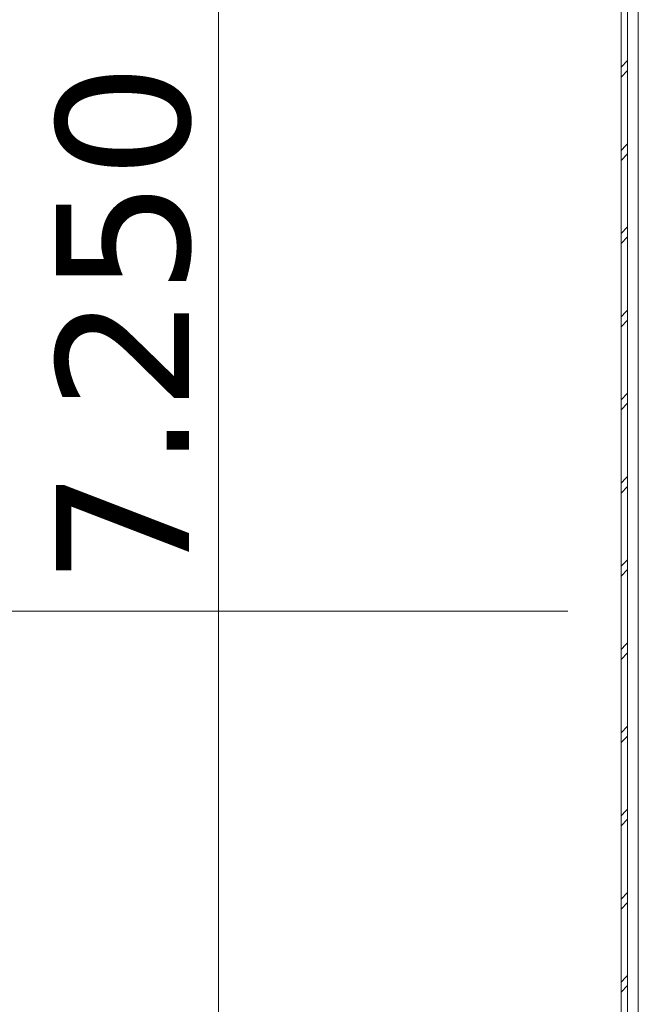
# Model space of a CAD drawing. Header units: millimetres. Extents: x -14925 to 266687, y -3550 to 35834.
# Tile 166 of 244: x 118952 to 120826, y 12319 to 15278. Entities that reach past the tile are written whole.
import ezdxf
from ezdxf.enums import TextEntityAlignment as Align

# ---------------------------------------------------------------- set-up
doc = ezdxf.new("R2010")
doc.units = ezdxf.units.MM
doc.header["$MEASUREMENT"] = 0
doc.linetypes.add('B0204', pattern=[2600, 2000, -200, 200, -200])
for name, color, linetype in [('A Stramien', 7, 'Continuous'), ('New_21 Buitenwanden', 7, 'Continuous'), ('New_21 Buitenwanden Doorsnede-arcering', 7, 'Continuous'), ('New_21 Buitenwanden Laagscheidingslijnen', 7, 'Continuous'), ('Tekst_dim 1_ 100 .DO', 7, 'Continuous')]:
    doc.layers.add(name, color=color, linetype=linetype)
doc.styles.add('GENERATED_STYLE_2', font='verdana.ttf')
doc.dimstyles.new('GENERATED_STYLE__1', dxfattribs={"dimtxt": 400, "dimasz": 380, "dimexe": 0.18, "dimexo": 0.0625, "dimgap": 0, "dimtad": 1, "dimdec": 0, "dimzin": 0, "dimdsep": 46, "dimtxsty": 'GENERATED_STYLE_2', "dimblk": 'ARROWHEAD_7', "dimblk1": 'ARROWHEAD_7', "dimblk2": 'ARROWHEAD_7', "dimcen": 0.09, "dimse1": 1, "dimse2": 1, "dimclrd": 9, "dimclre": 9, "dimclrt": 9, "dimadec": 1, "dimazin": 0, "dimtfac": 1, "dimtdec": 4, "dimtmove": 0, "dimatfit": 3, "dimfxl": 1, "dimtolj": 1, "dimtzin": 0, "dimarcsym": 0})
doc.dimstyles.new('GENERATED_STYLE__2', dxfattribs={"dimtxt": 400, "dimasz": 380, "dimexe": 0.18, "dimexo": 0.0625, "dimgap": 0, "dimtad": 1, "dimtih": 1, "dimtoh": 1, "dimdec": 0, "dimzin": 0, "dimdsep": 46, "dimtxsty": 'GENERATED_STYLE_2', "dimblk": 'ARROWHEAD_7', "dimblk1": 'ARROWHEAD_7', "dimblk2": 'ARROWHEAD_7', "dimcen": 0.09, "dimse1": 1, "dimse2": 1, "dimclrd": 9, "dimclre": 9, "dimclrt": 9, "dimadec": 1, "dimazin": 0, "dimtfac": 1, "dimtdec": 4, "dimtmove": 0, "dimatfit": 3, "dimfxl": 1, "dimtolj": 1, "dimtzin": 0, "dimarcsym": 0})

# ---------------------------------------------------------------- blocks, each defined once
blk = doc.blocks.new('*X3649', base_point=(120873.9, 0))
at = {"layer": 'New_21 Buitenwanden Doorsnede-arcering', "color": 7, "linetype": 'Continuous', "lineweight": 0}
for p, q in [((120758.9, 15135), (120778.9, 15155)), ((120758.9, 15105), (120778.9, 15125)), ((120758.9, 14885), (120773.9, 14900)), ((120773.9, 14900), (120778.9, 14905)), ((120758.9, 14855), (120778.9, 14875)), ((120758.9, 14635), (120778.9, 14655)), ((120758.9, 14605), (120778.9, 14625)), ((120758.9, 14385), (120773.9, 14400)), ((120773.9, 14400), (120778.9, 14405)), ((120758.9, 14355), (120778.9, 14375)), ((120758.9, 14135), (120778.9, 14155)), ((120758.9, 14105), (120778.9, 14125)), ((120758.9, 13885), (120773.9, 13900)), ((120773.9, 13900), (120778.9, 13905)), ((120758.9, 13855), (120778.9, 13875)), ((120758.9, 13635), (120778.9, 13655)), ((120758.9, 13605), (120778.9, 13625)), ((120758.9, 13385), (120773.9, 13400)), ((120773.9, 13400), (120778.9, 13405)), ((120758.9, 13355), (120778.9, 13375)), ((120758.9, 13135), (120778.9, 13155)), ((120758.9, 13105), (120778.9, 13125)), ((120773.9, 12900), (120778.9, 12905)), ((120758.9, 12885), (120773.9, 12900)), ((120758.9, 12855), (120778.9, 12875)), ((120758.9, 12635), (120778.9, 12655)), ((120758.9, 12605), (120778.9, 12625)), ((120773.9, 12400), (120778.9, 12405)), ((120758.9, 12385), (120773.9, 12400)), ((120758.9, 12355), (120778.9, 12375))]:
    blk.add_line(p, q, dxfattribs=at)
blk = doc.blocks.new('Wall_564_1', base_point=(121048.9, 11470))
at = {"layer": 'New_21 Buitenwanden Doorsnede-arcering', "linetype": 'Continuous', "lineweight": 0, "true_color": 0x000000}
h = blk.add_hatch(dxfattribs=at)
h.set_pattern_fill('325_Houtachtig_plaatmate_E0', color=18, style=0, pattern_type=2)
h.set_pattern_definition([(270, (120873.91, 0), (100, 0), [])])
h.paths.add_polyline_path([(120810.9, 11470), (120825.9, 11470), (120825.9, 15370), (120810.9, 15370)])
at = {"layer": 'New_21 Buitenwanden', "color": 9, "linetype": 'Continuous', "lineweight": 0, "flags": 128}
blk.add_lwpolyline([(120758.9, 15370), (120758.9, 11470)], dxfattribs=at)
at = {"layer": 'New_21 Buitenwanden Laagscheidingslijnen', "color": 9, "linetype": 'Continuous', "lineweight": 0}
for p, q in [((120778.9, 15370), (120778.9, 11470)), ((120810.9, 15370), (120810.9, 11470))]:
    blk.add_line(p, q, dxfattribs=at)
at = {"layer": 'New_21 Buitenwanden', "color": 1, "lineweight": 0}
blk.add_blockref('*X3649', (120873.9, 0), dxfattribs=at)
blk = doc.blocks.new('Standard grid marker_4')
at = {"layer": 'A Stramien', "color": 7, "linetype": 'B0204', "lineweight": 0}
for p, q in [((1000, 0), (12450, 0)), ((12450, 0), (13450, 0))]:
    blk.add_line(p, q, dxfattribs=at)
at = {"layer": 'A Stramien', "color": 9, "lineweight": 0, "style": 'GENERATED_STYLE_2'}
blk.add_attdef('AC_MarkerText_1', text='', height=400, rotation=180, dxfattribs=at).set_placement((-600, -491.1), align=Align.TOP_CENTER)
blk = doc.blocks.new('*D3811', base_point=(120873.9, 0))
at = {"layer": 'Tekst_dim 1_ 100 .DO', "color": 9, "linetype": 'Continuous', "lineweight": 0}
for p, q in [((119548.9, 17900), (119548.9, 18200)), ((119923.9, 18000), (119173.9, 18000)), ((119548.9, 10850), (119548.9, 17900)), ((119548.9, 7350), (119548.9, 10850)), ((119923.9, 10750), (119173.9, 10750))]:
    blk.add_line(p, q, dxfattribs=at)
for centre in [(119548.9, 18000), (119548.9, 10750)]:
    blk.add_circle(centre, 100, dxfattribs=at)
at = {"layer": 'Tekst_dim 1_ 100 .DO', "color": 9, "lineweight": 0, "insert": (119468.9, 13577.7), "char_height": 400, "attachment_point": 7, "rotation": 90, "style": 'GENERATED_STYLE_2'}
blk.add_mtext('\\A1;{\\pql;\\fVerdana|b0|i0|c0|p0;\\W1.000000;7.250}', dxfattribs=at)
blk = doc.blocks.new('ARROWHEAD_7')
at = {"color": 0, "linetype": 'Continuous', "lineweight": 0}
for p, q in [((0, -0.25), (0, 0.25)), ((0, 0), (-1, 0)), ((-0.25, 0), (0.25, 0))]:
    blk.add_line(p, q, dxfattribs=at)
blk.add_circle((0, 0), 0.25, dxfattribs=at)
blk = doc.blocks.new('*D3814', base_point=(120873.9, 0))
at = {"layer": 'Tekst_dim 1_ 100 .DO', "color": 9, "linetype": 'Continuous', "lineweight": 0}
for p, q in [((120873.9, 19125), (120873.9, 19875)), ((118448.9, 19500), (120848.9, 19500)), ((120848.9, 19500), (120973.9, 19500))]:
    blk.add_line(p, q, dxfattribs=at)
blk.add_circle((120873.9, 19500), 100, dxfattribs=at)

msp = doc.modelspace()

# ---------------------------------------------------------------- block references
at = {"layer": 'A Stramien', "color": 1, "linetype": 'Continuous', "lineweight": 0, "xscale": -1, "zscale": 1000, "rotation": 180}
msp.add_blockref('Standard grid marker_4', (107148.9, 13500), dxfattribs=at)
at = {"layer": 'New_21 Buitenwanden', "color": 1, "lineweight": 0}
msp.add_blockref('Wall_564_1', (121048.9, 11470), dxfattribs=at)

# ---------------------------------------------------------------- dimensions: what is measured, and where the dimension line sits
at = {"layer": 'Tekst_dim 1_ 100 .DO', "color": 9, "linetype": 'Continuous', "lineweight": 0}
dim = msp.add_linear_dim(base=(120873.9, 19500), p1=(120748.9, 18000), p2=(120873.9, 9250), dimstyle='GENERATED_STYLE__2', dxfattribs=at)
dim.commit()
dim.dimension.update_dxf_attribs({"geometry": '*D3814', "text_midpoint": (121430.5, 19220), "dimtype": 160})
dim = msp.add_linear_dim(base=(119548.9, 18000), p1=(120048.9, 10750), p2=(120067.2, 18000), angle=90, dimstyle='GENERATED_STYLE__1', dxfattribs=at)
dim.commit()
dim.dimension.update_dxf_attribs({"geometry": '*D3811', "text_midpoint": (119268.9, 14247.8), "dimtype": 160, "text_rotation": 90})

doc.saveas('drawing.dxf')
